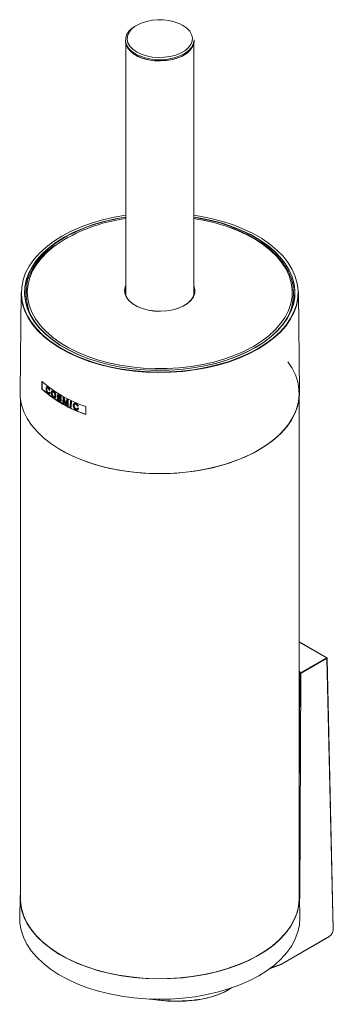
# Model space of a CAD drawing. Header units: millimetres. Extents: x -372 to 247, y -59 to 697.
# Tile 2 of 4: x 107 to 208, y -59 to 259. Entities that reach past the tile are written whole.
import ezdxf

# ---------------------------------------------------------------- set-up
doc = ezdxf.new("R2010")
doc.units = ezdxf.units.MM

msp = doc.modelspace()

# ---------------------------------------------------------------- linework, layer by layer
at = {"color": 7, "linetype": 'Continuous', "lineweight": 15}
for p, q in [((140.7, 252.595), (140.7, 252.187)), ((140.75, 251.581), (140.75, 170.533)), ((162.75, 170.533), (162.75, 251.581)), ((162.8, 252.187), (162.8, 252.595)), ((106.999, 171.02), (106.652, 138.523)), ((162.75, 170.533), (162.675, 169.792)), ((196.848, 138.523), (196.501, 171.02)), ((115.298, 140.368), (115.228, 140.327)), ((115.747, 140.253), (115.676, 140.212)), ((113.77, 139.666), (113.7, 139.625)), ((115.299, 139.644), (115.229, 139.604)), ((115.72, 138.538), (115.649, 138.497)), ((116.117, 138.711), (116.046, 138.67)), ((116.078, 138.166), (116.149, 138.206)), ((116.286, 139.288), (116.215, 139.247)), ((116.317, 138.498), (116.246, 138.457)), ((116.999, 138.318), (116.928, 138.277)), ((117.003, 139.069), (116.932, 139.028)), ((117.486, 137.249), (117.416, 137.208)), ((117.501, 138.974), (117.43, 138.933)), ((117.921, 136.898), (117.992, 136.939)), ((118.212, 137.519), (118.141, 137.478)), ((118.903, 137.88), (118.832, 137.839)), ((119.007, 137.491), (118.936, 137.45)), ((119.062, 137.289), (118.991, 137.248)), ((119.338, 137.793), (119.267, 137.752)), ((120.581, 137.046), (120.51, 137.005)), ((196.75, -25.029), (196.75, 138.28)), ((106.75, 136.637), (106.75, -25.029)), ((118.719, 136.905), (118.648, 136.864)), ((118.94, 136.767), (118.87, 136.726)), ((119.368, 136.041), (119.297, 136)), ((119.689, 136.655), (119.618, 136.615)), ((119.762, 135.701), (119.833, 135.741)), ((119.932, 136.879), (119.861, 136.839)), ((119.967, 136.032), (119.896, 135.991)), ((120.801, 135.02), (120.731, 134.979)), ((120.935, 136.85), (120.864, 136.809)), ((121.302, 135.316), (121.232, 135.275)), ((121.499, 134.644), (121.428, 134.603)), ((121.852, 136.363), (121.781, 136.322)), ((122.202, 134.28), (122.132, 134.24)), ((122.217, 136.176), (122.146, 136.135)), ((122.952, 135.812), (122.882, 135.771)), ((123.189, 133.795), (123.119, 133.754)), ((123.204, 135.691), (123.133, 135.65)), ((124.138, 135.044), (124.067, 135.003)), ((124.14, 134.32), (124.069, 134.28)), ((124.738, 135.015), (124.667, 134.974)), ((125.458, 134.155), (125.387, 134.114)), ((124.705, 133.298), (124.635, 133.257)), ((125.234, 133.547), (125.164, 133.506)), ((125.206, 133.007), (125.277, 133.048)), ((125.5, 133.372), (125.43, 133.331)), ((205.664, 52.755), (196.75, 57.902)), ((197.162, 47.895), (205.564, 52.745)), ((205.706, 52.502), (197.303, 47.651)), ((207.701, -35.112), (205.706, 52.502)), ((207.76, -35.027), (205.764, 52.587)), ((196.75, 48.636), (197.162, 47.895)), ((196.971, 47.699), (196.75, 48.105)), ((197.303, 47.651), (196.929, -24.898)), ((106.679, -24.708), (106.539, -31.239)), ((196.961, -31.239), (196.821, -24.708)), ((190.954, -46.357), (206.398, -37.441)), ((190.996, -46.264), (206.44, -37.348)), ((187.204, -47.76), (190.887, -46.389))]:
    msp.add_line(p, q, dxfattribs=at)
at = {"color": 8, "linetype": 'Continuous', "lineweight": 15}
for p, q in [((143.936, 248.085), (143.564, 248.31)), ((181.236, 153.082), (181.987, 153.505)), ((205.564, 52.745), (196.75, 57.834)), ((196.75, 4.458), (196.971, 47.699)), ((196.929, -24.898), (196.838, -25.479)), ((187.426, -47.596), (190.959, -46.281))]:
    msp.add_line(p, q, dxfattribs=at)
at = {"color": 7, "linetype": 'Continuous', "lineweight": 15, "flags": 128}
for points in [[(143.564, 248.31), (142.667, 248.962), (141.689, 249.957), (141.035, 251.037), (140.725, 252.166), (140.769, 253.309), (141.167, 254.43), (141.904, 255.491), (142.958, 256.46), (144.116, 257.207)], [(162.8, 252.187), (162.73, 251.473), (162.333, 250.352), (161.596, 249.291), (160.542, 248.323), (159.205, 247.478), (157.629, 246.786), (155.864, 246.266), (153.966, 245.938), (151.998, 245.81), (150.021, 245.886), (148.1, 246.166), (146.297, 246.639), (144.668, 247.29), (143.267, 248.099), (142.139, 249.039), (141.32, 250.08), (140.836, 251.189), (140.7, 252.187)], [(162.745, 251.989), (162.596, 251.128), (162.094, 250.027), (161.259, 248.995), (160.119, 248.066), (158.71, 247.27), (157.077, 246.631), (155.273, 246.171), (153.356, 245.905), (151.387, 245.84), (149.43, 245.98), (147.547, 246.319), (145.8, 246.846), (144.243, 247.545), (142.928, 248.394), (141.897, 249.364), (141.182, 250.425), (141.076, 250.653)], [(144.29, 248.697), (145.788, 247.979), (147.489, 247.432), (149.335, 247.075), (151.263, 246.92), (153.207, 246.972), (155.103, 247.229), (156.884, 247.683), (158.49, 248.318), (159.866, 249.113), (160.447, 249.556)], [(140.75, 195.924), (137.002, 195.272), (133.284, 194.41), (129.714, 193.36), (126.321, 192.13), (123.134, 190.729), (120.176, 189.168), (117.473, 187.461), (115.046, 185.621), (112.914, 183.662), (111.095, 181.601), (109.604, 179.455), (108.452, 177.239), (107.648, 174.974), (107.199, 172.675), (107.109, 170.363), (107.379, 168.055), (108.006, 165.771), (108.985, 163.528), (110.308, 161.345), (111.965, 159.239), (113.942, 157.227), (116.224, 155.326), (118.792, 153.55), (121.625, 151.915), (124.7, 150.432), (127.994, 149.115), (131.478, 147.974), (135.126, 147.017), (138.908, 146.253), (142.793, 145.688), (146.751, 145.326), (150.748, 145.171), (154.754, 145.223), (158.735, 145.482), (162.66, 145.946), (166.497, 146.611), (170.216, 147.472), (173.786, 148.522), (177.178, 149.752), (180.366, 151.154), (183.324, 152.714), (183.324, 152.714)], [(182.621, 153.12), (179.729, 151.594), (176.612, 150.224), (173.295, 149.021), (169.805, 147.994), (166.169, 147.152), (162.417, 146.502), (158.58, 146.048), (154.687, 145.795), (150.77, 145.744), (146.862, 145.897), (142.993, 146.25), (139.194, 146.803), (135.496, 147.55), (131.93, 148.485), (128.523, 149.601), (125.303, 150.889), (122.295, 152.338), (119.525, 153.937), (117.015, 155.673), (114.784, 157.532), (112.851, 159.499), (111.231, 161.558), (109.937, 163.693), (108.98, 165.886), (108.367, 168.119), (108.103, 170.376), (108.191, 172.637), (108.63, 174.884), (109.415, 177.099), (110.542, 179.265), (112.001, 181.364), (113.779, 183.379), (115.863, 185.294), (118.236, 187.093), (120.879, 188.762), (123.771, 190.288), (126.888, 191.658), (130.204, 192.861), (133.695, 193.888), (137.331, 194.73), (140.75, 195.331)], [(120.94, 188.686), (118.303, 187.02), (115.934, 185.225), (113.854, 183.314), (112.079, 181.303), (110.624, 179.208), (109.499, 177.046), (108.715, 174.835), (108.277, 172.592), (108.19, 170.336), (108.453, 168.084), (109.064, 165.855), (110.02, 163.666), (111.311, 161.536), (112.928, 159.481), (114.857, 157.518), (117.084, 155.663), (119.589, 153.93), (122.354, 152.334), (125.355, 150.888), (128.569, 149.603), (131.969, 148.489), (135.529, 147.555), (139.219, 146.81), (143.01, 146.258), (146.872, 145.905), (150.772, 145.754), (154.681, 145.804), (158.566, 146.057), (162.396, 146.51), (166.141, 147.159), (169.769, 147.999), (173.253, 149.024), (176.563, 150.224), (179.674, 151.592), (182.559, 153.114), (185.197, 154.78), (187.565, 156.576), (189.646, 158.487), (191.42, 160.498), (192.876, 162.593), (194, 164.754), (194.785, 166.966), (195.222, 169.208), (195.31, 171.465), (195.047, 173.717), (194.436, 175.946), (193.48, 178.134), (192.189, 180.265), (190.572, 182.32), (188.643, 184.283), (186.416, 186.138), (183.911, 187.87), (181.146, 189.466), (178.145, 190.913), (174.931, 192.198), (171.531, 193.312), (167.971, 194.245), (164.281, 194.991), (162.75, 195.239)], [(183.324, 152.714), (186.027, 154.421), (188.454, 156.262), (190.585, 158.22), (192.404, 160.281), (193.896, 162.428), (195.048, 164.643), (195.852, 166.909), (196.301, 169.207), (196.39, 171.52), (196.121, 173.827), (195.494, 176.112), (194.515, 178.355), (193.192, 180.538), (191.535, 182.644), (189.558, 184.655), (187.276, 186.557), (184.708, 188.332), (181.875, 189.968), (178.8, 191.45), (175.506, 192.767), (172.021, 193.909), (168.374, 194.865), (164.592, 195.629), (162.75, 195.924)], [(162.75, 195.331), (164.306, 195.079), (168.003, 194.333), (171.57, 193.397), (174.977, 192.281), (178.197, 190.993), (181.205, 189.544), (183.975, 187.945), (186.485, 186.209), (188.716, 184.35), (190.649, 182.383), (192.269, 180.324), (193.563, 178.19), (194.52, 175.997), (195.133, 173.763), (195.397, 171.507), (195.309, 169.246), (194.87, 166.999), (194.084, 164.783), (192.958, 162.617), (191.499, 160.518), (189.721, 158.503), (187.637, 156.588), (185.264, 154.789), (182.621, 153.12)], [(162.75, 173.04), (162.757, 173.025), (163.075, 171.864), (163.029, 170.69), (162.621, 169.539), (161.864, 168.449), (160.781, 167.454), (159.408, 166.587), (157.789, 165.875), (155.976, 165.342), (154.027, 165.004), (152.005, 164.873), (149.974, 164.952), (148.001, 165.239), (146.148, 165.724), (144.476, 166.393), (143.037, 167.224), (141.878, 168.19), (141.036, 169.259), (140.539, 170.399), (140.402, 171.571), (140.63, 172.738), (140.75, 173.04)], [(140.75, 172.703), (140.729, 172.645), (140.503, 171.488), (140.638, 170.326), (141.131, 169.197), (141.965, 168.137), (143.114, 167.18), (144.54, 166.356), (146.198, 165.693), (148.034, 165.212), (149.99, 164.927), (152.002, 164.849), (154.007, 164.979), (155.938, 165.314), (157.735, 165.843), (159.34, 166.548), (160.701, 167.408), (161.774, 168.394), (162.525, 169.474), (162.929, 170.615), (162.974, 171.779), (162.75, 172.703)], [(140.518, 170.978), (140.571, 171.342), (140.75, 171.976)], [(162.75, 171.976), (162.861, 171.63), (162.982, 170.978)], [(183.394, 152.592), (180.474, 151.049), (177.328, 149.661), (173.983, 148.439), (170.463, 147.393), (166.797, 146.53), (163.013, 145.857), (159.142, 145.38), (155.212, 145.103), (151.255, 145.027), (147.302, 145.153), (143.384, 145.481), (139.531, 146.007), (135.774, 146.728), (132.142, 147.637), (128.663, 148.729), (125.365, 149.993), (122.274, 151.421), (119.413, 153.001), (116.806, 154.721), (114.472, 156.567), (112.429, 158.525), (110.695, 160.579), (109.281, 162.714), (108.2, 164.913), (107.46, 167.158), (107.067, 169.432), (106.999, 171.02)], [(140.75, 171.585), (140.67, 171.254), (140.6, 170.476)], [(140.825, 169.792), (140.807, 169.888), (140.75, 170.533)], [(162.9, 170.476), (162.763, 171.54), (162.75, 171.585)], [(196.501, 171.02), (196.368, 168.862), (195.887, 166.593), (195.061, 164.358), (193.896, 162.174), (192.401, 160.057), (190.588, 158.025), (188.471, 156.094), (186.067, 154.278), (183.394, 152.592)], [(114.125, 159.229), (114.962, 158.375), (117.097, 156.496), (119.519, 154.737), (122.209, 153.112), (125.142, 151.635), (128.297, 150.319), (131.646, 149.173), (135.161, 148.208), (138.814, 147.431), (142.574, 146.85), (146.41, 146.468), (150.29, 146.289), (154.182, 146.315), (158.055, 146.544), (161.875, 146.977), (165.611, 147.607), (169.232, 148.432), (172.708, 149.443), (176.011, 150.632), (179.113, 151.99), (181.236, 153.082)], [(193.096, 148.533), (194.453, 146.471), (195.54, 144.26), (196.285, 142.002), (196.68, 139.716), (196.724, 137.418), (196.416, 135.126), (195.759, 132.86), (194.757, 130.636), (193.418, 128.471), (191.754, 126.384), (189.776, 124.389), (187.501, 122.503), (184.945, 120.741), (182.131, 119.116), (179.078, 117.641), (175.811, 116.328), (172.356, 115.186), (168.74, 114.225), (164.991, 113.452), (161.138, 112.874), (157.212, 112.494), (153.243, 112.316), (149.262, 112.342), (145.301, 112.57), (141.39, 113), (137.561, 113.627), (133.842, 114.448), (130.264, 115.455), (126.853, 116.64), (123.638, 117.995), (120.642, 119.509), (119.653, 120.072)], [(113.7, 139.625), (113.702, 139.941), (113.719, 142.168)], [(113.79, 142.209), (113.781, 141.012), (113.77, 139.666)], [(106.652, 138.523), (106.72, 136.923), (107.116, 134.631), (107.862, 132.368), (108.952, 130.152), (110.376, 128.001), (112.124, 125.931), (114.182, 123.957), (116.535, 122.097), (119.162, 120.364), (122.045, 118.772), (125.161, 117.333), (128.484, 116.059), (131.99, 114.959), (135.65, 114.042), (139.436, 113.316), (143.319, 112.786), (147.267, 112.456), (151.251, 112.328), (155.239, 112.405), (159.199, 112.684), (163.101, 113.165), (166.914, 113.843), (170.608, 114.712), (174.155, 115.767), (177.527, 116.998), (180.697, 118.397), (183.64, 119.952)], [(120.51, 137.005), (120.497, 135.347), (120.496, 135.11)], [(179.879, 118.002), (182.873, 119.517), (185.624, 121.178), (188.109, 122.973), (190.31, 124.888), (192.21, 126.908), (193.792, 129.017), (195.046, 131.198), (195.96, 133.435), (196.529, 135.709), (196.747, 138.004), (196.75, 138.28)], [(183.64, 119.952), (186.333, 121.651), (188.756, 123.481), (190.89, 125.428), (192.717, 127.475), (194.223, 129.608), (195.397, 131.809), (196.23, 134.062), (196.714, 136.348), (196.848, 138.523)], [(120.731, 134.979), (120.732, 135.18), (120.743, 136.583)], [(120.801, 135.02), (120.803, 135.222), (120.811, 136.293)], [(121.899, 135.968), (121.888, 134.565), (121.887, 134.364)], [(122.132, 134.24), (122.134, 134.476), (122.146, 136.135)], [(122.202, 134.28), (122.204, 134.519), (122.217, 136.176)], [(122.882, 135.771), (122.869, 134.112), (122.867, 133.875)], [(123.119, 133.754), (123.121, 133.991), (123.133, 135.65)], [(123.189, 133.795), (123.191, 134.033), (123.204, 135.691)], [(127.861, 134.004), (127.844, 131.777), (127.842, 131.461)], [(119.384, 120.231), (121.384, 119.108), (124.438, 117.634), (127.706, 116.321), (131.161, 115.18), (134.778, 114.22), (138.528, 113.448), (142.382, 112.871), (146.308, 112.492), (150.277, 112.315), (154.258, 112.342), (158.219, 112.571), (162.13, 113.002), (165.959, 113.631), (169.677, 114.452), (173.255, 115.46), (176.664, 116.646), (179.879, 118.002)], [(183.622, -43.428), (180.681, -44.982), (177.513, -46.38), (174.143, -47.611), (170.598, -48.665), (166.906, -49.535), (163.095, -50.212), (159.195, -50.692), (155.237, -50.972), (151.251, -51.048), (147.27, -50.921), (143.323, -50.591), (139.443, -50.061), (135.659, -49.335), (132.001, -48.419), (128.497, -47.32), (125.175, -46.046), (122.061, -44.608), (119.18, -43.017), (116.554, -41.285), (114.203, -39.425), (112.146, -37.453), (110.398, -35.384), (108.975, -33.234), (107.886, -31.019), (107.141, -28.758), (106.744, -26.467), (106.7, -24.165), (106.75, -23.533)], [(106.75, -25.029), (106.775, -25.902), (107.085, -28.194), (107.744, -30.46), (108.748, -32.684), (110.088, -34.848), (111.755, -36.935), (113.734, -38.929), (116.011, -40.814), (118.568, -42.576), (121.384, -44.2), (124.438, -45.675), (127.706, -46.987), (131.161, -48.128), (134.778, -49.088), (138.528, -49.86), (142.382, -50.437), (146.308, -50.816), (150.277, -50.993), (154.258, -50.966), (158.219, -50.737), (162.13, -50.306), (165.959, -49.678), (169.677, -48.856), (173.255, -47.848), (176.664, -46.662), (179.879, -45.306)], [(179.879, -45.306), (182.873, -43.791), (185.624, -42.13), (188.109, -40.335), (190.31, -38.42), (192.21, -36.4), (193.792, -34.291), (195.046, -32.11), (195.96, -29.873), (196.529, -27.599), (196.747, -25.304), (196.75, -25.029)], [(196.75, -23.533), (196.822, -24.741), (196.689, -27.042), (196.205, -29.326), (195.373, -31.578), (194.2, -33.778), (192.695, -35.91), (190.868, -37.956), (188.736, -39.901), (186.315, -41.73), (183.622, -43.428)], [(183.721, -50.018), (180.77, -51.577), (177.593, -52.979), (174.212, -54.214), (170.657, -55.271), (166.953, -56.143), (163.13, -56.822), (159.218, -57.304), (155.248, -57.584), (151.25, -57.661), (147.256, -57.533), (143.297, -57.202), (139.405, -56.671), (135.609, -55.943), (131.939, -55.024), (128.425, -53.921), (125.093, -52.644), (121.969, -51.201), (119.079, -49.605), (116.445, -47.867), (114.086, -46.002), (112.023, -44.024), (110.27, -41.948), (108.842, -39.791), (107.75, -37.57), (107.002, -35.302), (106.605, -33.004), (106.539, -31.239)], [(196.961, -31.239), (196.961, -31.272), (196.829, -33.58), (196.343, -35.872), (195.509, -38.13), (194.332, -40.337), (192.821, -42.476), (190.99, -44.528), (188.851, -46.48), (186.422, -48.314), (183.721, -50.018)]]:
    msp.add_lwpolyline(points, dxfattribs=at)
at = {"color": 8, "linetype": 'Continuous', "lineweight": 15, "flags": 128}
for points in [[(144.071, 257.18), (143.633, 256.894), (142.533, 255.967), (141.747, 254.939), (141.301, 253.845), (141.211, 252.722), (141.48, 251.609), (142.099, 250.543), (143.046, 249.562), (144.29, 248.697)], [(160.447, 249.556), (160.967, 250.04), (161.753, 251.068), (162.199, 252.162), (162.289, 253.285), (162.02, 254.398), (161.401, 255.464), (160.454, 256.445), (159.21, 257.31), (158.183, 257.831)], [(181.987, 153.505), (184.612, 155.165), (186.964, 156.955), (189.024, 158.862), (190.776, 160.869), (192.204, 162.959), (193.296, 165.116), (194.045, 167.321), (194.443, 169.557), (194.487, 171.804), (194.177, 174.044), (193.516, 176.258), (192.509, 178.429), (191.163, 180.537), (189.492, 182.567), (187.507, 184.5), (185.226, 186.321), (182.668, 188.015), (179.853, 189.567), (176.806, 190.965), (174.606, 191.825)], [(118.205, 186.271), (117.677, 185.877), (115.468, 184.027), (113.56, 182.068), (111.969, 180.017), (110.707, 177.891), (109.786, 175.708), (109.212, 173.485), (108.99, 171.242), (109.123, 168.996), (109.609, 166.766), (110.445, 164.572), (111.622, 162.43), (113.132, 160.359), (114.125, 159.229)]]:
    msp.add_lwpolyline(points, dxfattribs=at)
at = {"color": 7, "linetype": 'Continuous', "lineweight": 15}
for centre, radius, start, end in [((151.799, 242.929), 16.212, 66.80993, 118.47189), ((157.683, 252.969), 5.13, 300.83928, 355.827), ((147.565, 142.824), 52.438, 97.4677, 124.04997), ((148.419, 138.832), 56.926, 97.74275, 118.86267), ((153.422, 132.853), 62.662, 70.23991, 81.43874), ((124.452, 170.405), 15.851, 170.36607, 219.11875), ((178.652, 170.542), 16.245, 321.3851, 5.74569), ((141.429, 173.837), 42.08, 228.81475, 251.19063), ((141.422, 171.317), 42.106, 228.82167, 251.18371), ((141.493, 171.358), 42.106, 228.82168, 251.1837), ((140.916, 173.024), 41.865, 239.44275, 239.80562), ((141.825, 175.147), 43.694, 240.8018, 241.33259), ((141.877, 175.152), 43.653, 240.80119, 241.33246), ((139.943, 170.716), 39.992, 237.82797, 238.20201), ((139.969, 170.687), 39.91, 237.82817, 238.20299), ((141.776, 173.188), 43.621, 240.80128, 241.15439), ((142.436, 174.403), 45.004, 241.81197, 242.17369), ((142.979, 177.314), 46.149, 242.65541, 243.1638), ((143.083, 177.418), 46.221, 242.65544, 243.16304), ((142.934, 175.353), 46.077, 242.82071, 243.16243), ((143.974, 177.451), 48.418, 244.15633, 244.48658), ((143.944, 179.259), 48.32, 244.15754, 244.48847), ((144.059, 179.392), 48.422, 244.1584, 244.48864), ((205.398, 52.486), 0.308, 2.91864, 57.37039), ((205.564, 52.582), 0.2, 1.30453, 60.00269), ((197.191, 47.675), 0.222, 97.64041, 173.64658), ((196.996, 47.636), 0.308, 2.91864, 57.37039), ((197.168, 47.887), 0.272, 223.6537, 299.95793), ((206.343, -37.361), 0.0972, 304.41607, 7.5674), ((207.662, -35.022), 0.098, 293.64978, 357.09594)]:
    msp.add_arc(centre, radius, start, end, dxfattribs=at)
at = {"color": 8, "linetype": 'Continuous', "lineweight": 15}
for centre, radius, start, end in [((151.708, 262.563), 16.433, 241.77338, 301.57709), ((205.622, 52.669), 0.096, 64.08726, 127.2223), ((205.667, 52.592), 0.098, 293.65476, 357.09312), ((196.799, -24.65), 0.281, 275.43885, 297.55096), ((190.834, -46.275), 0.125, 295.18762, 357.30796), ((190.9, -46.277), 0.0971, 304.36018, 7.61354)]:
    msp.add_arc(centre, radius, start, end, dxfattribs=at)
at = {"color": 7, "linetype": 'Continuous', "lineweight": 15}
for centre, major_axis, ratio, start_param, end_param in [((151.69, 156.127), (44.803, 6.951), 0.4448983, 3.72547, 3.7327893), ((151.815, 153.224), (44.221, -11.647), 0.6874382, 3.9709808, 3.9782976), ((151.885, 153.265), (44.221, -11.647), 0.6874382, 3.9709808, 3.9782976), ((152.634, 154.323), (-29.087, 136.404), 0.2508971, 1.6475788, 1.6612259), ((152.62, 155.103), (-29.068, 134.502), 0.2544863, 1.6520797, 1.6635851), ((152.691, 155.144), (-29.068, 134.502), 0.2544863, 1.6520797, 1.6635851), ((150.884, 146.749), (39.36, 97.493), 0.2238743, 1.7676515, 1.7790512), ((150.869, 145.829), (39.221, 99.531), 0.2219833, 1.7569001, 1.7706417), ((150.94, 145.869), (39.221, 99.531), 0.2219833, 1.7569001, 1.7706417), ((151.69, 153.89), (44.827, 6.954), 0.4448983, 4.0107744, 4.0181187), ((151.815, 155.654), (44.195, -11.64), 0.6874382, 4.2562546, 4.2635992), ((151.885, 155.695), (44.195, -11.64), 0.6874382, 4.2562546, 4.2635992), ((206.429, -35.872), (0.888, 1.566), 0.5823971, 3.9224687, 5.5107183), ((190.994, -46.018), (0.148, 0.261), 0.5823971, 3.7479358, 3.9224687), ((151.682, -45.351), (26.576, -3.483), 0.4692199, 4.6533786, 5.8196078)]:
    msp.add_ellipse(centre, major_axis=major_axis, ratio=ratio, start_param=start_param, end_param=end_param, dxfattribs=at)
for points, knots in [([(180.371, 189.416), (179.975, 189.626), (178.667, 190.319), (176.789, 191.136), (175.252, 191.682), (174.767, 191.854)], [0, 0, 0, 0, 0.2292983, 0.7569113, 1, 1, 1, 1]), ([(194.841, 172.416), (194.806, 172.754), (194.698, 173.81), (194.18, 175.564), (193.307, 177.658), (192.113, 179.7), (190.628, 181.676), (188.855, 183.57), (186.813, 185.37), (184.504, 187.055), (182.355, 188.412), (180.898, 189.149), (180.371, 189.416)], [0, 0, 0, 0, 0.0516608, 0.1615767, 0.2716649, 0.3820243, 0.4926744, 0.6035738, 0.7146533, 0.8258433, 0.9370883, 1, 1, 1, 1]), ([(117.75, 186.1), (117.451, 185.887), (116.368, 185.118), (114.765, 183.673), (112.958, 181.783), (111.455, 179.8), (110.236, 177.751), (109.358, 175.645), (108.878, 174.164), (108.783, 173.386), (108.776, 173.329)], [0, 0, 0, 0, 0.059421, 0.2146238, 0.3697656, 0.524766, 0.6795213, 0.8339231, 0.987898, 1, 1, 1, 1]), ([(115.676, 140.212), (115.587, 140.269), (115.433, 140.368), (115.243, 140.357), (115.123, 140.24), (115.05, 140.036), (115.042, 139.855), (115.037, 139.758)], [0, 0, 0, 0, 0.25152216, 0.43400799, 0.61724882, 0.79633269, 1, 1, 1, 1]), ([(115.299, 139.644), (115.307, 139.758), (115.32, 139.93), (115.381, 140.082), (115.429, 140.102), (115.444, 140.109)], [0, 0, 0, 0, 0.5731322, 0.870309, 1, 1, 1, 1]), ([(115.747, 140.253), (115.659, 140.307), (115.507, 140.401), (115.354, 140.414), (115.309, 140.368), (115.303, 140.362)], [0, 0, 0, 0, 0.5429239, 0.9368303, 1, 1, 1, 1]), ([(116.215, 139.247), (116.186, 139.374), (116.136, 139.588), (115.986, 139.876), (115.833, 140.078), (115.727, 140.168), (115.676, 140.212)], [0, 0, 0, 0, 0.3325269, 0.5609461, 0.7892248, 1, 1, 1, 1]), ([(116.286, 139.288), (116.256, 139.415), (116.206, 139.629), (116.056, 139.916), (115.904, 140.119), (115.798, 140.209), (115.747, 140.253)], [0, 0, 0, 0, 0.33252666, 0.56094578, 0.78922436, 1, 1, 1, 1]), ([(115.037, 139.758), (115.045, 139.609), (115.057, 139.357), (115.157, 138.982), (115.287, 138.691), (115.46, 138.44), (115.592, 138.327), (115.666, 138.264)], [0, 0, 0, 0, 0.2832264, 0.4773567, 0.6375498, 0.7980759, 1, 1, 1, 1]), ([(115.229, 139.604), (115.236, 139.719), (115.247, 139.894), (115.325, 140.057), (115.423, 140.109), (115.542, 140.087), (115.625, 140.028), (115.665, 140)], [0, 0, 0, 0, 0.3341028, 0.5073396, 0.6813273, 0.8469226, 1, 1, 1, 1]), ([(115.649, 138.497), (115.592, 138.551), (115.483, 138.653), (115.354, 138.878), (115.267, 139.141), (115.232, 139.384), (115.23, 139.542), (115.229, 139.604)], [0, 0, 0, 0, 0.21583639, 0.40966666, 0.57553925, 0.83371833, 1, 1, 1, 1]), ([(115.72, 138.538), (115.662, 138.592), (115.554, 138.694), (115.424, 138.919), (115.338, 139.182), (115.303, 139.425), (115.3, 139.583), (115.299, 139.644)], [0, 0, 0, 0, 0.215836, 0.4096667, 0.5755391, 0.8337183, 1, 1, 1, 1]), ([(116.046, 138.67), (116.029, 138.604), (116, 138.49), (115.904, 138.41), (115.794, 138.408), (115.704, 138.456), (115.657, 138.492), (115.649, 138.497)], [0, 0, 0, 0, 0.3105856, 0.5289689, 0.7479255, 0.9590941, 1, 1, 1, 1]), ([(115.665, 140), (115.716, 139.955), (115.8, 139.88), (115.901, 139.714), (115.973, 139.536), (115.999, 139.412), (116.015, 139.34)], [0, 0, 0, 0, 0.3058916, 0.5121969, 0.7180387, 1, 1, 1, 1]), ([(115.666, 138.264), (115.739, 138.216), (115.871, 138.128), (116.043, 138.131), (116.177, 138.233), (116.221, 138.377), (116.246, 138.457)], [0, 0, 0, 0, 0.27358125, 0.49581672, 0.71800265, 1, 1, 1, 1]), ([(115.99, 138.479), (115.984, 138.473), (115.951, 138.442), (115.863, 138.453), (115.775, 138.496), (115.727, 138.532), (115.72, 138.538)], [0, 0, 0, 0, 0.0998149, 0.5182611, 0.9218239, 1, 1, 1, 1]), ([(116.144, 138.215), (116.173, 138.234), (116.258, 138.285), (116.294, 138.415), (116.317, 138.498)], [0, 0, 0, 0, 0.355178, 1, 1, 1, 1]), ([(117.43, 138.933), (117.342, 138.984), (117.181, 139.079), (116.976, 139.068), (116.828, 138.958), (116.737, 138.738), (116.727, 138.536), (116.722, 138.427)], [0, 0, 0, 0, 0.22035745, 0.40478206, 0.58877083, 0.77880836, 1, 1, 1, 1]), ([(116.722, 138.427), (116.732, 138.28), (116.75, 138.027), (116.886, 137.635), (117.065, 137.324), (117.252, 137.11), (117.371, 137.022), (117.415, 136.989)], [0, 0, 0, 0, 0.2843918, 0.4867662, 0.6896203, 0.8854232, 1, 1, 1, 1]), ([(116.928, 138.277), (116.933, 138.392), (116.941, 138.571), (117.02, 138.751), (117.133, 138.807), (117.272, 138.806), (117.375, 138.745), (117.43, 138.713)], [0, 0, 0, 0, 0.30834885, 0.48127616, 0.65587406, 0.81749926, 1, 1, 1, 1]), ([(117.416, 137.208), (117.357, 137.255), (117.24, 137.348), (117.096, 137.567), (116.993, 137.804), (116.935, 138.048), (116.93, 138.199), (116.928, 138.277)], [0, 0, 0, 0, 0.2048283, 0.4115146, 0.5933336, 0.78853, 1, 1, 1, 1]), ([(116.999, 138.318), (117.005, 138.431), (117.014, 138.607), (117.075, 138.773), (117.132, 138.797), (117.149, 138.805)], [0, 0, 0, 0, 0.5511073, 0.8601779, 1, 1, 1, 1]), ([(117.486, 137.249), (117.428, 137.296), (117.311, 137.389), (117.166, 137.608), (117.063, 137.845), (117.006, 138.089), (117.001, 138.239), (116.999, 138.318)], [0, 0, 0, 0, 0.2048283, 0.4115144, 0.5933334, 0.78853, 1, 1, 1, 1]), ([(117.501, 138.974), (117.414, 139.023), (117.254, 139.115), (117.084, 139.123), (117.024, 139.071), (117.009, 139.059)], [0, 0, 0, 0, 0.4768046, 0.8758578, 1, 1, 1, 1]), ([(117.415, 136.989), (117.519, 136.934), (117.695, 136.84), (117.912, 136.871), (118.058, 137.016), (118.131, 137.234), (118.139, 137.412), (118.141, 137.478)], [0, 0, 0, 0, 0.26515531, 0.44831211, 0.63210288, 0.86207265, 1, 1, 1, 1]), ([(117.926, 137.622), (117.917, 137.496), (117.905, 137.303), (117.787, 137.149), (117.655, 137.106), (117.523, 137.14), (117.442, 137.191), (117.416, 137.208)], [0, 0, 0, 0, 0.3481448, 0.5355028, 0.7231945, 0.9075429, 1, 1, 1, 1]), ([(118.141, 137.478), (118.133, 137.627), (118.118, 137.878), (117.983, 138.265), (117.807, 138.566), (117.614, 138.794), (117.487, 138.89), (117.43, 138.933)], [0, 0, 0, 0, 0.2854001, 0.4795822, 0.6746952, 0.8562509, 1, 1, 1, 1]), ([(117.43, 138.713), (117.487, 138.667), (117.603, 138.575), (117.751, 138.361), (117.862, 138.109), (117.919, 137.855), (117.924, 137.695), (117.926, 137.622)], [0, 0, 0, 0, 0.1976307, 0.3966941, 0.5752305, 0.8045905, 1, 1, 1, 1]), ([(117.83, 137.196), (117.795, 137.18), (117.72, 137.144), (117.593, 137.182), (117.513, 137.232), (117.486, 137.249)], [0, 0, 0, 0, 0.3640893, 0.7875964, 1, 1, 1, 1]), ([(118.212, 137.519), (118.203, 137.668), (118.188, 137.918), (118.054, 138.306), (117.878, 138.607), (117.684, 138.835), (117.557, 138.931), (117.501, 138.974)], [0, 0, 0, 0, 0.2854001, 0.4795821, 0.6746953, 0.8562511, 1, 1, 1, 1]), ([(117.989, 136.944), (118.032, 136.977), (118.136, 137.057), (118.201, 137.276), (118.209, 137.453), (118.212, 137.519)], [0, 0, 0, 0, 0.307405, 0.740341, 1, 1, 1, 1]), ([(119.267, 137.752), (119.181, 137.796), (119.044, 137.867), (118.873, 137.871), (118.773, 137.803), (118.722, 137.693), (118.716, 137.607), (118.714, 137.571)], [0, 0, 0, 0, 0.3277172, 0.5195766, 0.7133033, 0.8813978, 1, 1, 1, 1]), ([(118.714, 137.571), (118.719, 137.506), (118.73, 137.384), (118.818, 137.182), (118.9, 137.074), (118.943, 137.017)], [0, 0, 0, 0, 0.3504648, 0.6533107, 1, 1, 1, 1]), ([(119.338, 137.793), (119.252, 137.836), (119.117, 137.903), (118.967, 137.918), (118.922, 137.882), (118.908, 137.871)], [0, 0, 0, 0, 0.5478096, 0.8685204, 1, 1, 1, 1]), ([(118.936, 137.45), (118.939, 137.479), (118.944, 137.537), (118.986, 137.588), (119.044, 137.614), (119.143, 137.601), (119.222, 137.557), (119.274, 137.528)], [0, 0, 0, 0, 0.16348642, 0.32811282, 0.48632634, 0.66342561, 1, 1, 1, 1]), ([(118.991, 137.248), (118.983, 137.265), (118.962, 137.306), (118.94, 137.377), (118.937, 137.426), (118.936, 137.45)], [0, 0, 0, 0, 0.2479391, 0.6150219, 1, 1, 1, 1]), ([(118.943, 137.017), (118.988, 136.967), (119.077, 136.867), (119.264, 136.694), (119.404, 136.559), (119.497, 136.47)], [0, 0, 0, 0, 0.2510682, 0.501398, 1, 1, 1, 1]), ([(119.618, 136.615), (119.565, 136.669), (119.46, 136.777), (119.273, 136.945), (119.107, 137.086), (119.016, 137.214), (118.991, 137.248)], [0, 0, 0, 0, 0.25166, 0.5028683, 0.8686999, 1, 1, 1, 1]), ([(119.007, 137.491), (119.009, 137.52), (119.015, 137.577), (119.045, 137.621), (119.07, 137.63), (119.076, 137.632)], [0, 0, 0, 0, 0.4382517, 0.8795594, 1, 1, 1, 1]), ([(119.062, 137.289), (119.054, 137.305), (119.032, 137.347), (119.01, 137.418), (119.008, 137.467), (119.007, 137.491)], [0, 0, 0, 0, 0.24793863, 0.61502188, 1, 1, 1, 1]), ([(119.689, 136.655), (119.636, 136.71), (119.53, 136.818), (119.344, 136.986), (119.178, 137.127), (119.086, 137.255), (119.062, 137.289)], [0, 0, 0, 0, 0.25165995, 0.50286832, 0.86869991, 1, 1, 1, 1]), ([(119.861, 136.839), (119.853, 136.913), (119.84, 137.05), (119.752, 137.264), (119.614, 137.471), (119.443, 137.637), (119.319, 137.718), (119.267, 137.752)], [0, 0, 0, 0, 0.2075661, 0.3836637, 0.5598506, 0.8144246, 1, 1, 1, 1]), ([(119.274, 137.528), (119.33, 137.491), (119.416, 137.434), (119.523, 137.309), (119.59, 137.183), (119.622, 137.067), (119.629, 136.998), (119.632, 136.973)], [0, 0, 0, 0, 0.3204797, 0.4983786, 0.6774247, 0.8825352, 1, 1, 1, 1]), ([(119.932, 136.879), (119.924, 136.953), (119.911, 137.09), (119.823, 137.305), (119.685, 137.512), (119.514, 137.678), (119.39, 137.759), (119.338, 137.793)], [0, 0, 0, 0, 0.2075661, 0.3836637, 0.5598506, 0.8144246, 1, 1, 1, 1]), ([(118.648, 136.864), (118.658, 136.757), (118.675, 136.572), (118.791, 136.292), (118.95, 136.055), (119.132, 135.887), (119.256, 135.808), (119.306, 135.776)], [0, 0, 0, 0, 0.25565995, 0.43889238, 0.6227273, 0.84890797, 1, 1, 1, 1]), ([(119.297, 136), (119.226, 136.053), (119.113, 136.135), (118.987, 136.307), (118.909, 136.473), (118.88, 136.613), (118.872, 136.7), (118.87, 136.726)], [0, 0, 0, 0, 0.3282188, 0.5184661, 0.6783898, 0.9037844, 1, 1, 1, 1]), ([(119.368, 136.041), (119.297, 136.093), (119.184, 136.176), (119.058, 136.348), (118.98, 136.513), (118.951, 136.654), (118.943, 136.741), (118.94, 136.767)], [0, 0, 0, 0, 0.3282189, 0.5184662, 0.6783898, 0.9037844, 1, 1, 1, 1]), ([(119.667, 136.112), (119.663, 136.078), (119.655, 136.01), (119.604, 135.945), (119.519, 135.919), (119.413, 135.938), (119.334, 135.981), (119.297, 136)], [0, 0, 0, 0, 0.1796406, 0.3596854, 0.5373249, 0.7847256, 1, 1, 1, 1]), ([(119.306, 135.776), (119.4, 135.729), (119.551, 135.655), (119.737, 135.672), (119.845, 135.762), (119.891, 135.883), (119.895, 135.967), (119.896, 135.991)], [0, 0, 0, 0, 0.3362441, 0.5371984, 0.7394848, 0.9242127, 1, 1, 1, 1]), ([(119.66, 135.989), (119.64, 135.98), (119.588, 135.957), (119.483, 135.979), (119.405, 136.022), (119.368, 136.041)], [0, 0, 0, 0, 0.2471125, 0.6496949, 1, 1, 1, 1]), ([(119.497, 136.47), (119.532, 136.43), (119.588, 136.366), (119.643, 136.258), (119.665, 136.177), (119.667, 136.131), (119.667, 136.112)], [0, 0, 0, 0, 0.3898682, 0.616068, 0.8422794, 1, 1, 1, 1]), ([(119.896, 135.991), (119.892, 136.05), (119.885, 136.169), (119.803, 136.37), (119.704, 136.516), (119.637, 136.592), (119.618, 136.615)], [0, 0, 0, 0, 0.2812353, 0.5642068, 0.8746498, 1, 1, 1, 1]), ([(119.967, 136.032), (119.963, 136.091), (119.955, 136.21), (119.874, 136.411), (119.775, 136.556), (119.708, 136.633), (119.689, 136.655)], [0, 0, 0, 0, 0.2812353, 0.5642068, 0.8746498, 1, 1, 1, 1]), ([(119.828, 135.749), (119.858, 135.768), (119.924, 135.811), (119.962, 135.924), (119.966, 136.008), (119.967, 136.032)], [0, 0, 0, 0, 0.3666951, 0.8157633, 1, 1, 1, 1]), ([(121.306, 134.956), (121.3, 134.983), (121.288, 135.036), (121.269, 135.116), (121.251, 135.195), (121.238, 135.249), (121.232, 135.275)], [0, 0, 0, 0, 0.2500245, 0.5000455, 0.750019, 1, 1, 1, 1]), ([(121.353, 135.099), (121.349, 135.118), (121.338, 135.164), (121.321, 135.236), (121.309, 135.289), (121.302, 135.316)], [0, 0, 0, 0, 0.26395938, 0.63197417, 1, 1, 1, 1]), ([(121.392, 135.213), (121.378, 135.17), (121.356, 135.106), (121.327, 135.021), (121.313, 134.978), (121.306, 134.956)], [0, 0, 0, 0, 0.4999884, 0.7499861, 1, 1, 1, 1]), ([(124.667, 134.974), (124.547, 135.014), (124.34, 135.083), (124.086, 135.034), (123.914, 134.884), (123.825, 134.657), (123.815, 134.474), (123.811, 134.396)], [0, 0, 0, 0, 0.251914, 0.433918, 0.6166457, 0.8365758, 1, 1, 1, 1]), ([(123.811, 134.396), (123.822, 134.248), (123.84, 134), (123.974, 133.646), (124.148, 133.382), (124.381, 133.164), (124.558, 133.077), (124.658, 133.028)], [0, 0, 0, 0, 0.2839246, 0.4771648, 0.6364942, 0.796181, 1, 1, 1, 1]), ([(124.069, 134.28), (124.078, 134.396), (124.093, 134.573), (124.197, 134.752), (124.329, 134.823), (124.489, 134.824), (124.6, 134.781), (124.653, 134.761)], [0, 0, 0, 0, 0.3343554, 0.508049, 0.6825137, 0.8481263, 1, 1, 1, 1]), ([(124.635, 133.257), (124.558, 133.3), (124.413, 133.381), (124.239, 133.58), (124.123, 133.825), (124.075, 134.061), (124.071, 134.218), (124.069, 134.28)], [0, 0, 0, 0, 0.2163284, 0.4092192, 0.5739165, 0.8322228, 1, 1, 1, 1]), ([(124.14, 134.32), (124.15, 134.435), (124.167, 134.609), (124.248, 134.774), (124.313, 134.803), (124.333, 134.812)], [0, 0, 0, 0, 0.5731832, 0.8709444, 1, 1, 1, 1]), ([(124.705, 133.298), (124.629, 133.341), (124.483, 133.421), (124.31, 133.621), (124.193, 133.866), (124.145, 134.101), (124.141, 134.259), (124.14, 134.32)], [0, 0, 0, 0, 0.2163287, 0.4092192, 0.5739167, 0.8322229, 1, 1, 1, 1]), ([(124.738, 135.015), (124.62, 135.053), (124.416, 135.117), (124.211, 135.1), (124.151, 135.045), (124.142, 135.037)], [0, 0, 0, 0, 0.5442299, 0.937427, 1, 1, 1, 1]), ([(124.653, 134.761), (124.72, 134.726), (124.833, 134.667), (124.968, 134.52), (125.064, 134.356), (125.099, 134.238), (125.12, 134.169)], [0, 0, 0, 0, 0.30614366, 0.51222447, 0.71784256, 1, 1, 1, 1]), ([(125.387, 134.114), (125.347, 134.235), (125.28, 134.44), (125.08, 134.698), (124.877, 134.871), (124.735, 134.941), (124.667, 134.974)], [0, 0, 0, 0, 0.3326152, 0.561141, 0.7895181, 1, 1, 1, 1]), ([(125.458, 134.155), (125.418, 134.276), (125.351, 134.48), (125.151, 134.739), (124.948, 134.912), (124.806, 134.982), (124.738, 135.015)], [0, 0, 0, 0, 0.3326154, 0.561141, 0.7895182, 1, 1, 1, 1]), ([(125.164, 133.506), (125.141, 133.436), (125.103, 133.318), (124.975, 133.219), (124.828, 133.196), (124.708, 133.227), (124.644, 133.253), (124.635, 133.257)], [0, 0, 0, 0, 0.310265, 0.5296777, 0.7496581, 0.9619846, 1, 1, 1, 1]), ([(124.658, 133.028), (124.755, 132.993), (124.933, 132.931), (125.163, 132.968), (125.339, 133.096), (125.397, 133.247), (125.43, 133.331)], [0, 0, 0, 0, 0.273978, 0.4976073, 0.7211758, 1, 1, 1, 1]), ([(125.016, 133.267), (124.976, 133.257), (124.891, 133.236), (124.778, 133.268), (124.715, 133.294), (124.705, 133.298)], [0, 0, 0, 0, 0.4241536, 0.9125552, 1, 1, 1, 1]), ([(125.271, 133.057), (125.312, 133.081), (125.423, 133.149), (125.47, 133.285), (125.5, 133.372)], [0, 0, 0, 0, 0.3626611, 1, 1, 1, 1]), ([(190.887, -46.389), (190.893, -46.386), (190.916, -46.377), (190.938, -46.366), (190.954, -46.357)], [0, 0, 0, 0, 0.2549728, 1, 1, 1, 1]), ([(148.855, -57.551), (149.649, -57.678), (151.941, -58.046), (155.741, -58.266), (160.136, -58.225), (164.287, -57.8), (168.142, -57.02), (171.469, -55.882), (173.754, -54.812), (174.658, -54.059), (174.876, -53.877)], [0, 0, 0, 0, 0.076891, 0.2221224, 0.3652957, 0.5125089, 0.657683, 0.8069966, 0.9533713, 1, 1, 1, 1])]:
    msp.add_open_spline(points, degree=3, knots=knots, dxfattribs=at)

doc.saveas('drawing.dxf')
